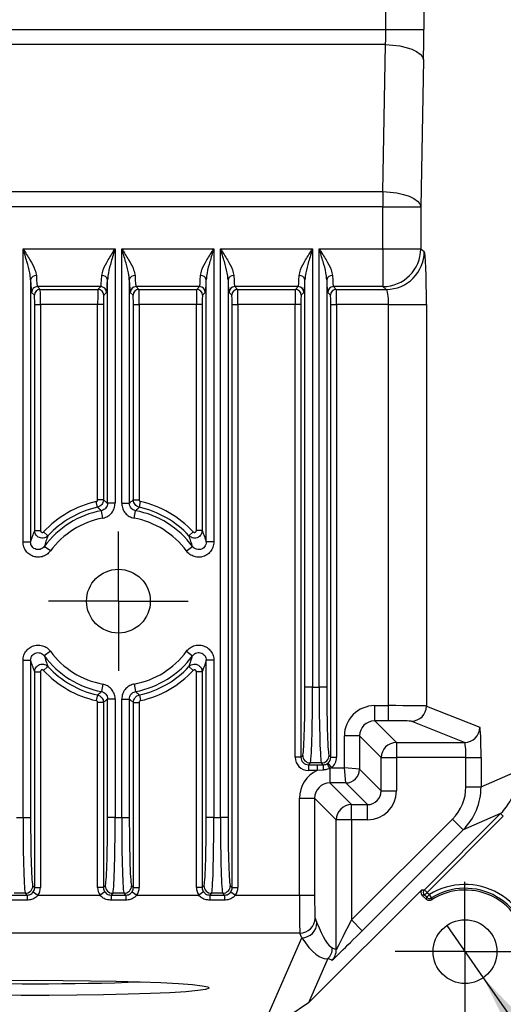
# Model space of a CAD drawing. Header units: millimetres. Extents: x 0 to 1260, y 0 to 891.
# Tile 34 of 56: x 756 to 788, y 264 to 329. Entities that reach past the tile are written whole.
import ezdxf

# ---------------------------------------------------------------- set-up
doc = ezdxf.new("R2010")
doc.units = ezdxf.units.MM
doc.header["$LTSCALE"] = 3
doc.layers.add('FORMAT', color=7, linetype='Continuous')
doc.styles.add('SLDTEXTSTYLE0', font='TXT', dxfattribs={"width": 0.605})
doc.dimstyles.new('SLDDIMSTYLE10', dxfattribs={"dimtxt": 7.704956, "dimasz": 9.906, "dimexe": 0, "dimexo": 0.0625, "dimgap": 1.926239, "dimtad": 0, "dimtih": 1, "dimtoh": 1, "dimdec": 1, "dimrnd": 1e-09, "dimzin": 12, "dimdsep": 46, "dimtxsty": 'SLDTEXTSTYLE0', "dimblk1": 'NONE', "dimsah": 1, "dimcen": 0, "dimadec": 0, "dimazin": 3, "dimtfac": 1, "dimtdec": 1, "dimtmove": 0, "dimatfit": 3, "dimldrblk": 'NONE', "dimfxl": 1, "dimfrac": 2, "dimtolj": 1, "dimtzin": 12, "dimarcsym": 0})
doc.dimstyles.new('SLDDIMSTYLE3', dxfattribs={"dimtxt": 7.704956, "dimasz": 9.906, "dimexe": 0, "dimexo": 0.0625, "dimgap": 1.926239, "dimtad": 1, "dimdec": 1, "dimrnd": 1e-09, "dimzin": 12, "dimdsep": 46, "dimtxsty": 'SLDTEXTSTYLE0', "dimsah": 1, "dimcen": 0.09, "dimadec": 0, "dimazin": 3, "dimtfac": 1, "dimtdec": 1, "dimtofl": 0, "dimtmove": 0, "dimatfit": 3, "dimfxl": 1, "dimfrac": 2, "dimtolj": 1, "dimtzin": 12, "dimarcsym": 0})
doc.dimstyles.new('SLDDIMSTYLE6', dxfattribs={"dimtxt": 7.704956, "dimasz": 9.906, "dimexe": 0, "dimexo": 0.0625, "dimgap": 1.926239, "dimtad": 1, "dimdec": 1, "dimrnd": 1e-09, "dimzin": 12, "dimdsep": 46, "dimtxsty": 'SLDTEXTSTYLE0', "dimsah": 1, "dimcen": 0.09, "dimadec": 0, "dimazin": 3, "dimtfac": 1, "dimtdec": 1, "dimtofl": 0, "dimtmove": 0, "dimatfit": 3, "dimfxl": 1, "dimfrac": 2, "dimtolj": 1, "dimtzin": 12, "dimarcsym": 0})

# ---------------------------------------------------------------- blocks, each defined once
blk = doc.blocks.new('_D_17')
at = {"layer": 'FORMAT'}
for p, q in [((656.47, 282.225), (656.47, 213.478)), ((789.559, 279.85), (789.559, 213.478)), ((712.726, 230.075), (710.08, 230.075)), ((710.08, 230.075), (710.08, 218.242)), ((733.304, 230.075), (735.95, 230.075)), ((735.95, 230.075), (735.95, 218.242)), ((710.08, 218.242), (712.726, 218.242)), ((735.95, 218.242), (733.304, 218.242)), ((656.47, 216.478), (789.559, 216.478))]:
    blk.add_line(p, q, dxfattribs=at)
for points in [[(656.47, 216.478), (666.376, 214.954), (666.376, 218.002)], [(789.559, 216.478), (779.653, 218.002), (779.653, 214.954)]]:
    blk.add_solid(points, dxfattribs=at)
at = {"layer": 'FORMAT', "char_height": 7.9375, "attachment_point": 1, "style": 'SLDTEXTSTYLE0'}
for s, insert in [('133,1', (709.786, 242.071)), ('5,24', (712.726, 228.474))]:
    blk.add_mtext(s, dxfattribs=dict(at, insert=insert))
blk = doc.blocks.new('_D_18')
at = {"layer": 'FORMAT'}
for p, q in [((772.666, 398.681), (830.733, 398.681)), ((827.733, 398.681), (827.733, 263.369)), ((814.137, 344.254), (814.137, 346.9)), ((814.137, 346.9), (825.97, 346.9)), ((825.97, 346.9), (825.97, 344.254)), ((814.137, 317.796), (814.137, 315.15)), ((825.97, 315.15), (825.97, 317.796)), ((814.137, 315.15), (825.97, 315.15)), ((772.666, 263.369), (830.733, 263.369))]:
    blk.add_line(p, q, dxfattribs=at)
for points in [[(827.733, 398.681), (826.209, 388.775), (829.257, 388.775)], [(827.733, 263.369), (829.257, 273.275), (826.209, 273.275)]]:
    blk.add_solid(points, dxfattribs=at)
at = {"layer": 'FORMAT', "char_height": 7.9375, "attachment_point": 1, "rotation": 90, "style": 'SLDTEXTSTYLE0'}
for s, insert in [('135,3', (802.141, 317.796)), ('5,327', (815.738, 317.796))]:
    blk.add_mtext(s, dxfattribs=dict(at, insert=insert))
blk = doc.blocks.new('SW_SYMBOL_HOLE_DEPTH')
at = {"layer": 'FORMAT', "color": 0}
for p, q in [((0, 2625), (2400, 2625)), ((1200, 2625), (1200, 225)), ((300, 1665), (1200, 225)), ((2100, 1665), (1200, 225))]:
    blk.add_line(p, q, dxfattribs=at)
blk = doc.blocks.new('_D_19')
at = {"layer": 'FORMAT'}
for p, q in [((784.587, 269.64), (786.996, 266.199)), ((786.996, 266.199), (802.573, 243.944)), ((802.573, 243.944), (907.944, 243.944))]:
    blk.add_line(p, q, dxfattribs=at)
blk.add_solid([(786.996, 266.199), (791.428, 257.21), (793.925, 258.958)], dxfattribs=at)
at = {"layer": 'FORMAT', "xscale": 0.0034106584, "yscale": 0.0034106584, "zscale": 0.0034106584}
blk.add_blockref('SW_SYMBOL_HOLE_DEPTH', (856.137, 245.092), dxfattribs=at)
at = {"layer": 'FORMAT', "char_height": 7.9375, "attachment_point": 1, "style": 'SLDTEXTSTYLE0'}
for s, insert in [('6 [0.235]', (866.786, 254.176)), ('4xM5x0.8', (807.336, 254.176))]:
    blk.add_mtext(s, dxfattribs=dict(at, insert=insert))
blk = doc.blocks.new('_None')
blk = doc.blocks.new('SW_CENTERMARKSYMBOL_2')
at = {"layer": 'FORMAT', "color": 0}
for p, q in [((0, 2.5), (0, 4.6)), ((0, 0), (0, 2.5)), ((-2.5, 0), (-4.6, 0)), ((0, 0), (-2.5, 0)), ((0, 0), (0, -2.5)), ((0, 0), (2.5, 0)), ((2.5, 0), (4.6, 0)), ((0, -2.5), (0, -4.6))]:
    blk.add_line(p, q, dxfattribs=at)
blk = doc.blocks.new('SW_CENTERMARKSYMBOL_6')
at = {"layer": 'FORMAT', "color": 0}
for p, q in [((0, 2.5), (0, 4.6)), ((0, 0), (0, 2.5)), ((-2.5, 0), (-4.6, 0)), ((0, 0), (-2.5, 0)), ((0, 0), (0, -2.5)), ((0, 0), (2.5, 0)), ((2.5, 0), (4.6, 0)), ((0, -2.5), (0, -4.6))]:
    blk.add_line(p, q, dxfattribs=at)

msp = doc.modelspace()

# ---------------------------------------------------------------- linework, layer by layer
at = {"color": 7, "linetype": 'Continuous', "lineweight": 25}
for p, q in [((780.581897, 328.687047), (780.581897, 333.652349)), ((783.079518, 333.652349), (783.079518, 328.687047)), ((743.821321, 328.687047), (780.581897, 328.687047)), ((780.581897, 328.687047), (783.079518, 328.687047)), ((780.563967, 327.694839), (743.821321, 327.694839)), ((780.381057, 318.00616), (780.563967, 327.694839)), ((783.061588, 326.702632), (782.878677, 317.013953)), ((743.821321, 318.00616), (780.381057, 318.00616)), ((780.381057, 318.00616), (780.381057, 317.013953)), ((780.381057, 317.013953), (743.821321, 317.013953)), ((780.381057, 314.245842), (780.381057, 317.013953)), ((780.381057, 317.013953), (782.878677, 317.013953)), ((782.878677, 317.013953), (782.878677, 314.245842)), ((756.688158, 314.245842), (762.754484, 314.245842)), ((756.688158, 294.918044), (756.688158, 314.245842)), ((762.754484, 314.245842), (762.754484, 297.472305)), ((763.188158, 314.245842), (769.254484, 314.245842)), ((763.188158, 297.472305), (763.188158, 314.245842)), ((769.254484, 314.245842), (769.254484, 294.918044)), ((769.688158, 314.245842), (775.754484, 314.245842)), ((769.688158, 276.76324), (769.688158, 314.245842)), ((775.754484, 314.245842), (775.754484, 285.35256)), ((776.188158, 314.245842), (780.381057, 314.245842)), ((776.188158, 285.35256), (776.188158, 314.245842)), ((780.381057, 314.245842), (780.381057, 311.747365)), ((780.381057, 314.245842), (782.878677, 314.245842)), ((782.878677, 314.245842), (783.106681, 314.063481)), ((757.187853, 312.20226), (757.187853, 294.918044)), ((762.254788, 297.472305), (762.254788, 312.20226)), ((763.687853, 312.20226), (763.687853, 297.472305)), ((768.754788, 294.918044), (768.754788, 312.20226)), ((770.187853, 312.20226), (770.187853, 276.76324)), ((775.254788, 285.35256), (775.254788, 312.20226)), ((776.687853, 312.20226), (776.687853, 285.35256)), ((761.806616, 311.747365), (757.636025, 311.747365)), ((757.636025, 311.747365), (757.818386, 311.565004)), ((757.818386, 311.565004), (761.624255, 311.565004)), ((761.624255, 311.565004), (761.806616, 311.747365)), ((768.306616, 311.747365), (764.136025, 311.747365)), ((764.136025, 311.747365), (764.318386, 311.565004)), ((764.318386, 311.565004), (768.124255, 311.565004)), ((768.124255, 311.565004), (768.306616, 311.747365)), ((774.806616, 311.747365), (770.636025, 311.747365)), ((770.636025, 311.747365), (770.818386, 311.565004)), ((770.818386, 311.565004), (774.624255, 311.565004)), ((774.624255, 311.565004), (774.806616, 311.747365)), ((780.381057, 311.747365), (777.136025, 311.747365)), ((777.136025, 311.747365), (777.318386, 311.565004)), ((777.318386, 311.565004), (780.609061, 311.565004)), ((780.609061, 311.565004), (780.381057, 311.747365)), ((757.437619, 311.184236), (757.255257, 311.366597)), ((762.187384, 311.366597), (762.005023, 311.184236)), ((763.937619, 311.184236), (763.755257, 311.366597)), ((768.687384, 311.366597), (768.505023, 311.184236)), ((770.437619, 311.184236), (770.255257, 311.366597)), ((775.187384, 311.366597), (775.005023, 311.184236)), ((776.937619, 311.184236), (776.755257, 311.366597)), ((757.45848, 295.668457), (757.45848, 310.565613)), ((757.45848, 310.565613), (757.839248, 310.565613)), ((761.603393, 310.565613), (757.839248, 310.565613)), ((757.839248, 310.565613), (757.839248, 295.668457)), ((761.984161, 310.565613), (761.603393, 310.565613)), ((761.603393, 297.692917), (761.603393, 310.565613)), ((761.984161, 310.565613), (761.984161, 297.692917)), ((763.95848, 297.692917), (763.95848, 310.565613)), ((763.95848, 310.565613), (764.339248, 310.565613)), ((768.103393, 310.565613), (764.339248, 310.565613)), ((764.339248, 310.565613), (764.339248, 297.692917)), ((768.484161, 310.565613), (768.103393, 310.565613)), ((768.103393, 295.668457), (768.103393, 310.565613)), ((768.484161, 310.565613), (768.484161, 295.668457)), ((770.45848, 272.147014), (770.45848, 310.565613)), ((770.45848, 310.565613), (770.839248, 310.565613)), ((774.603393, 310.565613), (770.839248, 310.565613)), ((770.839248, 310.565613), (770.839248, 272.147014)), ((774.984161, 310.565613), (774.603393, 310.565613)), ((774.603393, 280.736334), (774.603393, 310.565613)), ((774.984161, 310.565613), (774.984161, 280.736334)), ((776.95848, 280.736334), (776.95848, 310.565613)), ((776.95848, 310.565613), (777.339248, 310.565613)), ((780.756541, 310.565613), (777.339248, 310.565613)), ((777.339248, 310.565613), (777.339248, 280.736334)), ((780.756541, 310.565613), (783.254161, 310.565613)), ((780.756541, 284.132036), (780.756541, 310.565613)), ((783.254161, 310.565613), (783.254161, 284.106995)), ((761.593138, 297.205181), (761.51033, 297.576836)), ((761.984161, 297.692917), (761.603393, 297.692917)), ((762.754484, 297.472305), (762.254788, 297.472305)), ((763.188158, 297.472305), (763.687853, 297.472305)), ((763.95848, 297.692917), (764.339248, 297.692917)), ((764.349504, 297.205181), (764.432312, 297.576836)), ((761.940205, 296.490207), (761.847649, 296.981256)), ((764.002437, 296.490207), (764.094992, 296.981256)), ((757.45848, 295.668457), (757.839248, 295.668457)), ((758.324579, 295.328686), (758.04538, 295.587592)), ((767.618062, 295.328686), (767.897262, 295.587592)), ((768.484161, 295.668457), (768.103393, 295.668457)), ((756.688158, 294.918044), (757.187853, 294.918044)), ((758.491747, 294.324709), (758.089648, 294.621376)), ((767.450894, 294.324709), (767.852993, 294.621376)), ((769.254484, 294.918044), (768.754788, 294.918044)), ((758.491747, 287.714687), (758.089648, 287.41802)), ((767.450894, 287.714687), (767.852993, 287.41802)), ((756.688158, 276.76324), (756.688158, 287.121352)), ((756.688158, 287.121352), (757.187853, 287.121352)), ((757.187853, 287.121352), (757.187853, 276.76324)), ((769.254484, 287.121352), (768.754788, 287.121352)), ((768.754788, 276.76324), (768.754788, 287.121352)), ((769.254484, 287.121352), (769.254484, 276.76324)), ((757.45848, 272.147014), (757.45848, 286.370939)), ((757.45848, 286.370939), (757.839248, 286.370939)), ((757.839248, 286.370939), (757.839248, 272.147014)), ((758.324579, 286.71071), (758.04538, 286.451804)), ((767.618062, 286.71071), (767.897262, 286.451804)), ((768.484161, 286.370939), (768.103393, 286.370939)), ((768.103393, 272.147014), (768.103393, 286.370939)), ((768.484161, 286.370939), (768.484161, 272.147014)), ((761.940205, 285.549188), (761.847649, 285.05814)), ((764.002437, 285.549188), (764.094992, 285.05814)), ((775.754484, 285.35256), (775.254788, 285.35256)), ((775.754484, 285.35256), (776.188158, 285.35256)), ((776.687853, 285.35256), (776.188158, 285.35256)), ((761.593138, 284.834215), (761.51033, 284.46256)), ((761.984161, 284.346479), (761.603393, 284.346479)), ((761.603393, 272.147014), (761.603393, 284.346479)), ((761.984161, 284.346479), (761.984161, 272.147014)), ((762.754484, 284.567091), (762.254788, 284.567091)), ((762.254788, 276.76324), (762.254788, 284.567091)), ((762.754484, 284.567091), (762.754484, 276.76324)), ((763.188158, 276.76324), (763.188158, 284.567091)), ((763.188158, 284.567091), (763.687853, 284.567091)), ((763.687853, 284.567091), (763.687853, 276.76324)), ((763.95848, 272.147014), (763.95848, 284.346479)), ((763.95848, 284.346479), (764.339248, 284.346479)), ((764.339248, 284.346479), (764.339248, 272.147014)), ((764.349504, 284.834215), (764.432312, 284.46256)), ((779.846944, 284.132036), (780.756541, 284.132036)), ((779.846944, 283.132188), (779.846944, 284.132036)), ((780.756541, 283.132188), (780.756541, 284.132036)), ((783.254161, 284.106995), (786.763904, 282.703846)), ((780.756541, 283.132188), (779.846944, 283.132188)), ((779.846944, 283.132188), (781.275133, 281.703999)), ((785.764856, 281.703999), (782.255113, 283.107147)), ((777.847248, 280.03505), (777.847248, 282.13234)), ((778.847096, 282.13234), (777.847248, 282.13234)), ((778.847096, 282.13234), (778.847096, 279.935065)), ((780.275285, 280.704151), (778.847096, 282.13234)), ((781.275133, 281.703999), (785.764856, 281.703999)), ((781.275133, 281.703999), (781.275133, 280.704151)), ((774.984161, 280.736334), (774.603393, 280.736334)), ((774.984161, 280.736334), (775.103129, 280.855302)), ((775.602824, 280.355606), (775.483857, 280.236638)), ((776.339817, 280.355606), (775.602824, 280.355606)), ((776.458995, 280.236428), (776.339817, 280.355606)), ((776.70421, 280.300667), (776.76119, 280.338143)), ((776.76119, 280.338143), (776.991296, 280.03505)), ((776.839512, 280.855302), (776.95848, 280.736334)), ((776.95848, 280.736334), (777.339248, 280.736334)), ((780.275285, 278.506876), (780.275285, 280.704151)), ((780.275285, 280.704151), (781.275133, 280.704151)), ((785.850654, 280.704151), (781.275133, 280.704151)), ((781.275133, 280.704151), (781.275133, 278.506876)), ((785.850654, 280.704151), (786.849702, 280.704151)), ((785.850654, 278.780557), (785.850654, 280.704151)), ((786.849702, 280.704151), (786.849702, 278.780557)), ((775.483857, 280.236638), (776.063462, 280.236638)), ((775.483857, 280.236638), (775.483857, 279.855871)), ((776.063462, 279.855871), (775.483857, 279.855871)), ((776.063462, 280.236638), (776.458995, 280.236428)), ((776.063462, 280.236638), (776.063462, 279.855871)), ((776.450789, 279.890253), (776.063462, 279.855871)), ((776.991296, 280.03505), (776.890886, 279.987242)), ((776.890886, 279.987242), (776.890886, 279.035202)), ((776.991296, 280.03505), (777.847248, 280.03505)), ((777.947233, 279.035202), (777.847248, 280.03505)), ((778.847096, 279.935065), (777.847248, 280.03505)), ((778.847096, 279.935065), (780.275285, 278.506876)), ((786.849702, 278.780557), (789.309714, 279.849718)), ((777.947233, 279.035202), (776.890886, 279.035202)), ((776.890886, 279.035202), (778.319075, 277.607013)), ((779.375422, 277.607013), (777.947233, 279.035202)), ((780.275285, 278.506876), (781.275133, 278.506876)), ((785.850654, 278.780557), (786.849702, 278.780557)), ((774.89119, 278.035354), (775.891038, 278.035354)), ((774.89119, 271.634478), (774.89119, 278.035354)), ((775.891038, 278.035354), (775.891038, 271.634478)), ((777.319227, 276.607165), (775.891038, 278.035354)), ((778.319075, 277.607013), (779.375422, 277.607013)), ((778.319075, 276.607165), (778.319075, 277.607013)), ((779.375422, 276.607165), (779.375422, 277.607013)), ((756.254484, 276.76324), (756.688158, 276.76324)), ((756.688158, 276.76324), (757.187853, 276.76324)), ((762.754484, 276.76324), (762.254788, 276.76324)), ((762.754484, 276.76324), (763.188158, 276.76324)), ((763.188158, 276.76324), (763.687853, 276.76324)), ((769.254484, 276.76324), (768.754788, 276.76324)), ((769.254484, 276.76324), (769.688158, 276.76324)), ((770.187853, 276.76324), (769.688158, 276.76324)), ((777.319227, 268.054879), (777.319227, 276.607165)), ((778.319075, 276.607165), (777.319227, 276.607165)), ((778.319075, 270.006066), (784.971079, 276.65807)), ((778.319075, 276.607165), (778.319075, 270.006066)), ((779.375422, 276.607165), (778.319075, 276.607165)), ((783.121003, 272.003953), (788.136662, 277.019611)), ((788.313411, 276.842862), (783.297753, 271.827203)), ((785.678078, 275.951071), (784.971079, 276.65807)), ((788.136662, 277.019611), (785.678078, 275.951071)), ((788.136662, 277.019611), (788.313411, 276.842862)), ((785.678078, 275.951071), (779.026074, 269.299067)), ((757.339512, 272.265982), (757.45848, 272.147014)), ((757.45848, 272.147014), (757.839248, 272.147014)), ((761.984161, 272.147014), (761.603393, 272.147014)), ((761.984161, 272.147014), (762.103129, 272.265982)), ((763.839512, 272.265982), (763.95848, 272.147014)), ((763.95848, 272.147014), (764.339248, 272.147014)), ((768.484161, 272.147014), (768.103393, 272.147014)), ((768.484161, 272.147014), (768.603129, 272.265982)), ((770.339512, 272.265982), (770.45848, 272.147014)), ((770.45848, 272.147014), (770.839248, 272.147014)), ((782.958591, 272.003953), (775.496255, 264.541618)), ((782.958591, 272.003953), (783.121003, 272.003953)), ((783.121003, 272.003953), (783.297753, 271.827203)), ((755.983029, 271.646491), (756.959612, 271.646491)), ((756.959612, 271.314489), (755.983029, 271.314489)), ((756.839817, 271.766286), (756.102824, 271.766286)), ((756.959612, 271.646491), (756.839817, 271.766286)), ((756.959612, 271.646491), (756.959612, 271.314489)), ((757.36533, 271.855948), (757.674795, 271.634478)), ((757.674795, 271.634478), (761.767847, 271.634478)), ((762.077311, 271.855948), (761.767847, 271.634478)), ((762.602824, 271.766286), (762.483029, 271.646491)), ((762.483029, 271.646491), (763.459612, 271.646491)), ((762.483029, 271.646491), (762.483029, 271.314489)), ((763.459612, 271.314489), (762.483029, 271.314489)), ((763.339817, 271.766286), (762.602824, 271.766286)), ((763.459612, 271.646491), (763.339817, 271.766286)), ((763.459612, 271.646491), (763.459612, 271.314489)), ((763.86533, 271.855948), (764.174795, 271.634478)), ((764.174795, 271.634478), (768.267847, 271.634478)), ((768.577311, 271.855948), (768.267847, 271.634478)), ((769.102824, 271.766286), (768.983029, 271.646491)), ((768.983029, 271.646491), (769.959612, 271.646491)), ((768.983029, 271.646491), (768.983029, 271.314489)), ((769.959612, 271.314489), (768.983029, 271.314489)), ((769.839817, 271.766286), (769.102824, 271.766286)), ((769.959612, 271.646491), (769.839817, 271.766286)), ((769.959612, 271.646491), (769.959612, 271.314489)), ((770.36533, 271.855948), (770.674795, 271.634478)), ((770.674795, 271.634478), (774.89119, 271.634478)), ((774.89119, 271.634478), (775.891038, 271.634478)), ((782.958591, 271.650454), (783.256084, 271.35296)), ((783.121003, 271.650454), (782.958591, 271.650454)), ((783.121003, 271.650454), (783.297753, 271.827203)), ((783.272059, 271.499398), (783.121003, 271.650454)), ((783.256084, 271.35296), (783.272059, 271.499398)), ((783.272059, 271.499398), (783.448809, 271.676148)), ((783.297753, 271.827203), (783.448809, 271.676148)), ((783.581074, 271.464047), (783.448809, 271.676148)), ((783.581074, 271.464047), (783.569548, 271.320449)), ((775.916079, 270.135905), (776.039172, 269.828008)), ((779.026074, 269.299067), (778.319075, 270.006066)), ((774.916231, 269.136857), (743.425406, 269.136857)), ((772.666273, 263.368852), (775.039324, 268.82896)), ((775.039324, 268.82896), (774.916231, 269.136857)), ((777.056117, 268.163863), (777.319227, 268.054879)), ((776.763269, 267.456864), (775.496255, 264.541618)), ((777.026379, 267.34788), (776.763269, 267.456864)), ((775.496255, 264.541618), (774.197584, 263.673645))]:
    msp.add_line(p, q, dxfattribs=at)
at = {"color": 7, "linetype": 'Continuous', "lineweight": 25, "flags": 128}
for points in [[(780.563967, 327.694839), (781.039341, 327.66917), (781.497364, 327.608222), (781.921317, 327.514219), (782.295725, 327.390592), (782.606923, 327.241854), (782.843551, 327.073434), (782.996973, 326.891479), (783.061588, 326.702632)], [(780.381057, 318.00616), (780.856431, 317.980491), (781.314453, 317.919543), (781.738406, 317.82554), (782.112814, 317.701913), (782.424012, 317.553175), (782.66064, 317.384755), (782.814062, 317.202801), (782.878677, 317.013953)], [(757.496321, 266.02879), (759.33303, 266.022322), (761.122169, 266.003087), (762.817401, 265.971582), (764.37482, 265.928623), (765.754089, 265.875323), (766.919486, 265.813063), (767.840828, 265.743455), (768.494253, 265.668301), (768.862837, 265.589549), (768.937035, 265.509237), (768.714924, 265.429446), (768.202257, 265.352243), (767.412311, 265.279627), (766.365547, 265.213478), (765.089075, 265.15551), (763.615954, 265.107224), (761.984338, 265.069871), (760.236485, 265.044419), (758.417663, 265.031525), (756.574978, 265.031525), (754.756156, 265.044419)], [(755.659611, 266.022322), (757.496321, 266.02879)]]:
    msp.add_lwpolyline(points, dxfattribs=at)
at = {"color": 7, "linetype": 'Continuous', "lineweight": 25}
for centre in [(762.971321, 291.019698), (785.791321, 267.919698)]:
    msp.add_circle(centre, 2.1, dxfattribs=at)
for centre, radius, start, end in [((780.376169, 314.249872), 2.502512, 270.11191443, 359.90773075), ((780.604172, 314.067511), 2.502512, 270.11191443, 359.90773075), ((757.529789, 312.123862), 0.350808, 83.64478803, 167.08668524), ((761.912852, 312.123862), 0.350808, 12.91331476, 96.35521197), ((764.029789, 312.123862), 0.350808, 83.64478803, 167.08668524), ((768.412852, 312.123862), 0.350808, 12.91331476, 96.35521197), ((770.529789, 312.123862), 0.350808, 83.64478803, 167.08668524), ((774.912852, 312.123862), 0.350808, 12.91331476, 96.35521197), ((777.029789, 312.123862), 0.350808, 83.64478803, 167.08668524), ((757.636569, 311.366054), 0.381312, 90.08169188, 179.91830812), ((757.81893, 311.183692), 0.381312, 90.08169188, 179.91830812), ((761.623711, 311.183692), 0.381312, 0.08169188, 89.91830812), ((761.806073, 311.366054), 0.381312, 0.08169188, 89.91830812), ((764.136569, 311.366054), 0.381312, 90.08169188, 179.91830812), ((764.31893, 311.183692), 0.381312, 90.08169188, 179.91830812), ((768.123711, 311.183692), 0.381312, 0.08169188, 89.91830812), ((768.306073, 311.366054), 0.381312, 0.08169188, 89.91830812), ((770.636569, 311.366054), 0.381312, 90.08169188, 179.91830812), ((770.81893, 311.183692), 0.381312, 90.08169188, 179.91830812), ((774.623711, 311.183692), 0.381312, 0.08169188, 89.91830812), ((774.806073, 311.366054), 0.381312, 0.08169188, 89.91830812), ((777.136569, 311.366054), 0.381312, 90.08169188, 179.91830812), ((777.31893, 311.183692), 0.381312, 90.08169188, 179.91830812), ((762.971321, 291.019698), 6.717927, 102.56085579, 137.15981067), ((762.971321, 291.019698), 6.33716, 102.56085579, 137.15981067), ((762.971321, 291.019698), 6.33716, 42.84018933, 77.43914421), ((762.971321, 291.019698), 6.717927, 42.84018933, 77.43914421), ((762.971321, 291.019698), 6.066532, 100.67423534, 143.58024394), ((762.971321, 291.019698), 6.066532, 36.41975606, 79.32576466), ((762.971321, 291.019698), 5.566837, 100.67423534, 143.58024394), ((762.971321, 291.019698), 5.566837, 36.41975606, 79.32576466), ((762.971321, 291.019698), 5.566837, 216.41975606, 259.32576466), ((762.971321, 291.019698), 5.566837, 280.67423534, 323.58024394), ((762.971321, 291.019698), 6.066532, 216.41975606, 259.32576466), ((762.971321, 291.019698), 6.066532, 280.67423534, 323.58024394), ((762.971321, 291.019698), 6.717927, 222.84018933, 257.43914421), ((762.971321, 291.019698), 6.33716, 222.84018933, 257.43914421), ((762.971321, 291.019698), 6.33716, 282.56085579, 317.15981067), ((762.971321, 291.019698), 6.717927, 282.56085579, 317.15981067), ((782.253821, 284.107487), 1.00034, 270.07399419, 359.97183757), ((785.763564, 282.704338), 1.00034, 270.07399419, 359.97183757), ((781.27549, 280.703794), 1.000205, 90.02043702, 179.97956298), ((775.603538, 280.856015), 0.500409, 180.08169188, 269.91830812), ((776.339103, 280.856015), 0.500409, 270.08169188, 359.91830812), ((780.659382, 279.963676), 4.209233, 176.28471689, 180.99947842), ((773.124741, 277.956431), 4.27879, 28.33478122, 33.22125527), ((777.946912, 279.935386), 0.900184, 270.02043702, 359.97956298), ((778.319432, 276.606808), 1.000205, 90.02043702, 179.97956298), ((756.839103, 272.266695), 0.500409, 270.08169188, 359.91830812), ((762.603538, 272.266695), 0.500409, 180.08169188, 269.91830812), ((763.339103, 272.266695), 0.500409, 270.08169188, 359.91830812), ((769.103538, 272.266695), 0.500409, 180.08169188, 269.91830812), ((769.839103, 272.266695), 0.500409, 270.08169188, 359.91830812), ((783.297879, 271.827203), 0.250051, 135.02043702, 224.97956298), ((785.791321, 267.919698), 4.426994, 358.20986622, 121.94755278), ((785.791321, 267.919698), 4.062189, 356.63462698, 123.15731977), ((785.791321, 267.919698), 4.177032, 358.20986622, 121.94755278), ((783.448821, 271.676256), 0.250047, 225.01546055, 301.93209223), ((774.915739, 270.137197), 1.00034, 270.02816243, 359.92600581), ((775.038833, 269.8293), 1.00034, 270.02816243, 359.92600581), ((776.055955, 268.163994), 1.000163, 315.00747617, 359.99252383), ((776.319065, 268.05501), 1.000163, 315.00747617, 359.99252383), ((757.496321, 471.594092), 205.787595, 268.05479338, 271.94520662)]:
    msp.add_arc(centre, radius, start, end, dxfattribs=at)
for centre, major_axis, ratio, start_param, end_param in [((780.363592, 328.687047), (0, 2.5), 0.087321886, 4.304270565, 4.71238898), ((782.861213, 328.687047), (0, 5), 0.043660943, 4.304270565, 4.71238898), ((783.101348, 310.565613), (0, 3.5), 0.043660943, 4.71238898, 6.248278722), ((757.258768, 314.245842), (0, 2.881), 0.034920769, 2.359344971, 3.106686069), ((757.639536, 314.245842), (0, 2.5), 0.040242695, 2.359344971, 3.106686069), ((761.803105, 314.245842), (0, 2.5), 0.040242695, 3.176499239, 3.923840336), ((762.183873, 314.245842), (0, 2.881), 0.034920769, 3.176499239, 3.923840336), ((763.758768, 314.245842), (0, 2.881), 0.034920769, 2.359344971, 3.106686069), ((764.139536, 314.245842), (0, 2.5), 0.040242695, 2.359344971, 3.106686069), ((768.303105, 314.245842), (0, 2.5), 0.040242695, 3.176499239, 3.923840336), ((768.683873, 314.245842), (0, 2.881), 0.034920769, 3.176499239, 3.923840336), ((770.258768, 314.245842), (0, 2.881), 0.034920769, 2.359344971, 3.106686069), ((770.639536, 314.245842), (0, 2.5), 0.040242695, 2.359344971, 3.106686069), ((774.803105, 314.245842), (0, 2.5), 0.040242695, 3.176499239, 3.923840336), ((775.183873, 314.245842), (0, 2.881), 0.034920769, 3.176499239, 3.923840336), ((776.758768, 314.245842), (0, 2.881), 0.034920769, 2.359344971, 3.106686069), ((777.139536, 314.245842), (0, 2.5), 0.040242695, 2.359344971, 3.106686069), ((757.817632, 310.565613), (0, 1), 0.021615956, 4.71238898, 6.248278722), ((761.625009, 310.565613), (0, 1), 0.021615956, 0.034906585, 1.570796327), ((764.317632, 310.565613), (0, 1), 0.021615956, 4.71238898, 6.248278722), ((768.125009, 310.565613), (0, 1), 0.021615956, 0.034906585, 1.570796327), ((770.817632, 310.565613), (0, 1), 0.021615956, 4.71238898, 6.248278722), ((774.625009, 310.565613), (0, 1), 0.021615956, 0.034906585, 1.570796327), ((777.317632, 310.565613), (0, 1), 0.021615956, 4.71238898, 6.248278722), ((780.603727, 310.565613), (0, 1), 0.1528133, 4.71238898, 6.248278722), ((757.436864, 310.565613), (0, 0.619), 0.034920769, 4.71238898, 6.248278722), ((762.005777, 310.565613), (0, 0.619), 0.034920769, 0.034906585, 1.570796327), ((763.936864, 310.565613), (0, 0.619), 0.034920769, 4.71238898, 6.248278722), ((768.505777, 310.565613), (0, 0.619), 0.034920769, 0.034906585, 1.570796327), ((770.436864, 310.565613), (0, 0.619), 0.034920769, 4.71238898, 6.248278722), ((775.005777, 310.565613), (0, 0.619), 0.034920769, 0.034906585, 1.570796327), ((776.936864, 310.565613), (0, 0.619), 0.034920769, 4.71238898, 6.248278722), ((775.097645, 285.35256), (0, 4.5), 0.034920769, 3.176499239, 4.71238898), ((775.59734, 285.35256), (0, 5), 0.031428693, 3.176499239, 4.71238898), ((776.345301, 285.35256), (0, 5), 0.031428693, 1.570796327, 3.106686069), ((776.844996, 285.35256), (0, 4.5), 0.034920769, 1.570796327, 3.106686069), ((779.847553, 282.131731), (-1.414644, 1.414644), 0.99969546, 5.497939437, 7.068431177), ((780.756541, 284.105853), (2.5, 0), 0.010473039, 0.043633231, 1.570796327), ((779.847553, 282.131731), (0.707753, -0.707753), 0.999087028, 2.356346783, 3.926838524), ((780.756541, 283.106005), (1.5, 0), 0.017455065, 0.043633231, 1.570796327), ((786.76238, 280.704151), (0, 2), 0.043660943, 4.71238898, 6.265732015), ((785.763332, 280.704151), (0, 1), 0.087321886, 4.71238898, 6.265732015), ((775.48493, 280.737408), (0.62372, 0.62372), 0.998782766, 2.356803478, 3.926381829), ((775.48493, 280.737408), (0.354641, 0.354641), 0.996934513, 2.356803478, 3.926381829), ((776.457711, 280.737408), (0.354641, -0.354641), 0.996934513, 6.147307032, 7.067974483), ((776.457711, 280.737408), (-0.62372, 0.62372), 0.998782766, 3.005714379, 3.926381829), ((776.891495, 278.034745), (-1.414644, 1.414644), 0.99969546, 5.924427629, 7.068431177), ((785.305427, 279.8462), (3.673177, 1.596422), 0.998727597, 5.088186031, 5.873611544), ((776.891495, 278.034745), (-0.707753, 0.707753), 0.999087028, 5.497939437, 7.068431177), ((779.374843, 278.507454), (0.637021, -0.637021), 0.999019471, 5.497939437, 7.068431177), ((779.374843, 278.507454), (-1.343912, 1.343912), 0.99969546, 2.356346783, 3.926838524), ((782.847796, 278.778074), (2.754494, 1.197148), 0.998868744, 5.088186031, 5.873611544), ((782.847796, 278.778074), (3.670582, 1.595294), 0.999433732, 5.088186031, 5.873611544), ((756.845301, 276.76324), (0, 5), 0.031428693, 1.570796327, 3.106686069), ((757.344996, 276.76324), (0, 4.5), 0.034920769, 1.570796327, 3.106686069), ((762.097645, 276.76324), (0, 4.5), 0.034920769, 3.176499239, 4.71238898), ((762.59734, 276.76324), (0, 5), 0.031428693, 3.176499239, 4.71238898), ((763.345301, 276.76324), (0, 5), 0.031428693, 1.570796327, 3.106686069), ((763.844996, 276.76324), (0, 4.5), 0.034920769, 1.570796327, 3.106686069), ((768.597645, 276.76324), (0, 4.5), 0.034920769, 3.176499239, 4.71238898), ((769.09734, 276.76324), (0, 5), 0.031428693, 3.176499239, 4.71238898), ((769.845301, 276.76324), (0, 5), 0.031428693, 1.570796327, 3.106686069), ((770.344996, 276.76324), (0, 4.5), 0.034920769, 1.570796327, 3.106686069), ((756.957711, 272.148087), (0.354641, -0.354641), 0.996934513, 0.164046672, 0.784789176), ((756.957711, 272.148087), (-0.62372, 0.62372), 0.998782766, 3.305639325, 3.926381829), ((762.48493, 272.148087), (0.62372, 0.62372), 0.998782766, 2.356803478, 2.977545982), ((762.48493, 272.148087), (0.354641, 0.354641), 0.996934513, 2.356803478, 2.977545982), ((763.457711, 272.148087), (0.354641, -0.354641), 0.996934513, 0.164046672, 0.784789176), ((763.457711, 272.148087), (-0.62372, 0.62372), 0.998782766, 3.305639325, 3.926381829), ((768.98493, 272.148087), (0.62372, 0.62372), 0.998782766, 2.356803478, 2.977545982), ((768.98493, 272.148087), (0.354641, 0.354641), 0.996934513, 2.356803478, 2.977545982), ((769.957711, 272.148087), (0.354641, -0.354641), 0.996934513, 0.164046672, 0.784789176), ((769.957711, 272.148087), (-0.62372, 0.62372), 0.998782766, 3.305639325, 3.926381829), ((783.135448, 271.827203), (0.250076, 0), 0.99969546, 2.356346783, 3.926838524), ((774.917373, 271.634478), (0, 2.5), 0.010473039, 1.570796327, 3.097959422), ((775.917221, 271.634478), (0, 1.5), 0.017455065, 1.570796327, 3.097959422), ((778.319075, 270.055436), (0.999805, 2.000585), 0.009870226, 3.139298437, 4.692641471), ((776.040362, 272.82789), (-1.143959, 4.678183), 0.186127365, 2.220575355, 3.006000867), ((775.040514, 272.82789), (-1.806778, 5.350098), 0.305805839, 2.306170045, 3.091595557), ((779.026074, 269.348437), (1.999848, 2.000457), 0.012340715, 3.146702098, 4.700045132)]:
    msp.add_ellipse(centre, major_axis=major_axis, ratio=ratio, start_param=start_param, end_param=end_param, dxfattribs=at)
for points, knots in [([(756.688158, 314.245842), (756.68995, 314.24303), (756.846686, 313.997092), (757.139625, 313.530872), (757.482336, 312.925218), (757.544078, 312.601281), (757.568621, 312.472515)], [0, 0, 0, 0, 0.004600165, 0.402265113, 0.762398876, 1, 1, 1, 1]), ([(757.187853, 312.20226), (757.173566, 312.351864), (757.136799, 312.736871), (756.943045, 313.424383), (756.778218, 313.958899), (756.689234, 314.242414), (756.688158, 314.245842)], [0, 0, 0, 0, 0.229921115, 0.591702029, 0.995062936, 1, 1, 1, 1]), ([(761.87402, 312.472515), (761.898563, 312.601281), (761.960305, 312.925218), (762.303017, 313.530872), (762.595956, 313.997092), (762.752691, 314.24303), (762.754484, 314.245842)], [0, 0, 0, 0, 0.237601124, 0.597734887, 0.995399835, 1, 1, 1, 1]), ([(762.754484, 314.245842), (762.753408, 314.242414), (762.664423, 313.958899), (762.499596, 313.424383), (762.305842, 312.736871), (762.269075, 312.351864), (762.254788, 312.20226)], [0, 0, 0, 0, 0.004937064, 0.408297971, 0.770078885, 1, 1, 1, 1]), ([(763.188158, 314.245842), (763.18995, 314.24303), (763.346686, 313.997092), (763.639625, 313.530872), (763.982336, 312.925218), (764.044078, 312.601281), (764.068621, 312.472515)], [0, 0, 0, 0, 0.004600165, 0.402265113, 0.762398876, 1, 1, 1, 1]), ([(763.687853, 312.20226), (763.683567, 312.275589), (763.674936, 312.423271), (763.627599, 312.696908), (763.552943, 313.021441), (763.445846, 313.408844), (763.323526, 313.814452), (763.234454, 314.098327), (763.189234, 314.242414), (763.188158, 314.245842)], [0, 0, 0, 0, 0.114207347, 0.23000987, 0.409893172, 0.591836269, 0.792738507, 0.995068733, 1, 1, 1, 1]), ([(768.37402, 312.472515), (768.398563, 312.601281), (768.460305, 312.925218), (768.803017, 313.530872), (769.095956, 313.997092), (769.252691, 314.24303), (769.254484, 314.245842)], [0, 0, 0, 0, 0.2376011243, 0.5977348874, 0.9953998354, 1, 1, 1, 1]), ([(769.254484, 314.245842), (769.253408, 314.242414), (769.164423, 313.958899), (768.999596, 313.424383), (768.805842, 312.736871), (768.769075, 312.351864), (768.754788, 312.20226)], [0, 0, 0, 0, 0.004937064, 0.408297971, 0.770078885, 1, 1, 1, 1]), ([(770.187853, 312.20226), (770.173566, 312.351864), (770.136799, 312.736871), (769.943045, 313.424383), (769.778218, 313.958899), (769.689234, 314.242414), (769.688158, 314.245842)], [0, 0, 0, 0, 0.229921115, 0.591702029, 0.995062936, 1, 1, 1, 1]), ([(769.688158, 314.245842), (769.68995, 314.24303), (769.846686, 313.997092), (770.139625, 313.530872), (770.482336, 312.925218), (770.544078, 312.601281), (770.568621, 312.472515)], [0, 0, 0, 0, 0.004600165, 0.402265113, 0.762398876, 1, 1, 1, 1]), ([(774.87402, 312.472515), (774.898563, 312.601281), (774.960305, 312.925218), (775.303017, 313.530872), (775.595956, 313.997092), (775.752691, 314.24303), (775.754484, 314.245842)], [0, 0, 0, 0, 0.237601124, 0.597734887, 0.995399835, 1, 1, 1, 1]), ([(775.754484, 314.245842), (775.753408, 314.242414), (775.664423, 313.958899), (775.499596, 313.424383), (775.305842, 312.736871), (775.269075, 312.351864), (775.254788, 312.20226)], [0, 0, 0, 0, 0.004937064, 0.408297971, 0.770078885, 1, 1, 1, 1]), ([(776.188158, 314.245842), (776.18995, 314.24303), (776.346686, 313.997092), (776.639625, 313.530872), (776.982336, 312.925218), (777.044078, 312.601281), (777.068621, 312.472515)], [0, 0, 0, 0, 0.004600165, 0.402265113, 0.762398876, 1, 1, 1, 1]), ([(776.687853, 312.20226), (776.673566, 312.351864), (776.636799, 312.736871), (776.443045, 313.424383), (776.278218, 313.958899), (776.189234, 314.242414), (776.188158, 314.245842)], [0, 0, 0, 0, 0.229921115, 0.591702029, 0.995062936, 1, 1, 1, 1]), ([(761.51033, 297.576836), (761.523112, 297.581027), (761.548678, 297.589411), (761.578762, 297.617161), (761.59942, 297.652592), (761.602066, 297.679446), (761.603393, 297.692917)], [0, 0, 0, 0, 0.249646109, 0.4992974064, 0.748839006, 1, 1, 1, 1]), ([(761.984161, 297.692917), (761.978546, 297.636345), (761.967351, 297.523554), (761.880527, 297.374731), (761.754173, 297.258115), (761.646812, 297.222824), (761.593138, 297.205181)], [0, 0, 0, 0, 0.251136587, 0.500702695, 0.750378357, 1, 1, 1, 1]), ([(761.847649, 296.981256), (761.806079, 297.018341), (761.721406, 297.093879), (761.636407, 297.167635), (761.593138, 297.205181)], [0, 0, 0, 0, 0.4909473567, 1, 1, 1, 1]), ([(762.254788, 297.472305), (762.249333, 297.416014), (762.238425, 297.303468), (762.15215, 297.15467), (762.021524, 297.033647), (761.907482, 296.999285), (761.847649, 296.981256)], [0, 0, 0, 0, 0.2438621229, 0.4875677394, 0.7311501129, 1, 1, 1, 1]), ([(761.940205, 296.490207), (761.951683, 296.492506), (762.072784, 296.516751), (762.295562, 296.608931), (762.549028, 296.835877), (762.721363, 297.135126), (762.743443, 297.359913), (762.754484, 297.472305)], [0, 0, 0, 0, 0.025503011, 0.269061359, 0.512632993, 0.756319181, 1, 1, 1, 1]), ([(761.984161, 297.692917), (762.030083, 297.655951), (762.120293, 297.583335), (762.210501, 297.508866), (762.254788, 297.472305)], [0, 0, 0, 0, 0.509051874, 1, 1, 1, 1]), ([(763.188158, 297.472305), (763.18829, 297.460599), (763.189685, 297.337104), (763.239006, 297.101106), (763.415077, 296.80999), (763.677227, 296.585209), (763.894034, 296.521874), (764.002437, 296.490207)], [0, 0, 0, 0, 0.025503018, 0.269061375, 0.512632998, 0.756319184, 1, 1, 1, 1]), ([(763.687853, 297.472305), (763.73214, 297.508865), (763.822349, 297.583335), (763.912559, 297.655951), (763.95848, 297.692917)], [0, 0, 0, 0, 0.490947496, 1, 1, 1, 1]), ([(764.094992, 296.981256), (764.040686, 296.997044), (763.932108, 297.028609), (763.801865, 297.140953), (763.707131, 297.291734), (763.694487, 297.410168), (763.687853, 297.472305)], [0, 0, 0, 0, 0.243862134, 0.487567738, 0.73115011, 1, 1, 1, 1]), ([(764.349504, 297.205181), (764.295507, 297.222965), (764.18785, 297.258421), (764.061472, 297.375533), (763.975126, 297.524224), (763.964028, 297.63669), (763.95848, 297.692917)], [0, 0, 0, 0, 0.251136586, 0.500702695, 0.750378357, 1, 1, 1, 1]), ([(764.349504, 297.205181), (764.306234, 297.167635), (764.221235, 297.093879), (764.136562, 297.018341), (764.094992, 296.981256)], [0, 0, 0, 0, 0.509053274, 1, 1, 1, 1]), ([(764.339248, 297.692917), (764.340559, 297.679528), (764.343182, 297.652751), (764.363726, 297.617352), (764.393816, 297.589483), (764.419452, 297.581061), (764.432312, 297.576836)], [0, 0, 0, 0, 0.249646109, 0.499297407, 0.748839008, 1, 1, 1, 1]), ([(757.187853, 294.918044), (757.229504, 295.041375), (757.319656, 295.308323), (757.409919, 295.542481), (757.45848, 295.668457)], [0, 0, 0, 0, 0.462003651, 1, 1, 1, 1]), ([(758.324579, 295.328686), (758.277842, 295.288216), (758.188603, 295.210942), (758.017334, 295.164281), (757.847965, 295.17254), (757.68953, 295.237209), (757.56226, 295.350459), (757.475493, 295.499912), (757.464148, 295.612304), (757.45848, 295.668457)], [0, 0, 0, 0, 0.15443361, 0.29487784, 0.435308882, 0.576035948, 0.717240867, 0.858729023, 1, 1, 1, 1]), ([(757.839248, 295.668457), (757.840565, 295.655019), (757.843198, 295.628141), (757.863774, 295.592395), (757.894037, 295.565336), (757.931761, 295.549934), (757.97212, 295.548055), (758.01295, 295.559341), (758.034228, 295.577877), (758.04538, 295.587592)], [0, 0, 0, 0, 0.141499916, 0.283018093, 0.424079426, 0.564591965, 0.704869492, 0.84532552, 1, 1, 1, 1]), ([(758.324579, 295.328686), (758.282235, 295.209573), (758.203533, 294.988184), (758.125635, 294.737285), (758.089648, 294.621376)], [0, 0, 0, 0, 0.5380286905, 1, 1, 1, 1]), ([(768.484161, 295.668457), (768.477409, 295.607004), (768.464517, 295.489663), (768.370662, 295.338993), (768.240855, 295.229886), (768.08071, 295.169576), (767.910384, 295.166079), (767.745141, 295.216668), (767.6604, 295.291366), (767.618062, 295.328686)], [0, 0, 0, 0, 0.154433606, 0.294877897, 0.435308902, 0.576035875, 0.717240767, 0.858728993, 1, 1, 1, 1]), ([(767.852993, 294.621376), (767.81694, 294.737492), (767.739041, 294.988381), (767.66034, 295.209764), (767.618062, 295.328686)], [0, 0, 0, 0, 0.462818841, 1, 1, 1, 1]), ([(767.897262, 295.587592), (767.907364, 295.578633), (767.927571, 295.560716), (767.966964, 295.548496), (768.007553, 295.549232), (768.045688, 295.563589), (768.076558, 295.589654), (768.098824, 295.625691), (768.101822, 295.653751), (768.103393, 295.668457)], [0, 0, 0, 0, 0.141499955, 0.283018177, 0.424079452, 0.564591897, 0.704869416, 0.845325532, 1, 1, 1, 1]), ([(768.484161, 295.668457), (768.532646, 295.542683), (768.622909, 295.308532), (768.713061, 295.041596), (768.754788, 294.918044)], [0, 0, 0, 0, 0.5371488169, 1, 1, 1, 1]), ([(758.491747, 294.324709), (758.415617, 294.240191), (758.263342, 294.071142), (757.945224, 293.931744), (757.604979, 293.899847), (757.273712, 293.984287), (756.989954, 294.172922), (756.78545, 294.444718), (756.697336, 294.708886), (756.690291, 294.869425), (756.688158, 294.918044)], [0, 0, 0, 0, 0.135383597, 0.270790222, 0.405610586, 0.539672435, 0.673346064, 0.807166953, 0.941601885, 1, 1, 1, 1]), ([(758.089648, 294.621376), (758.051446, 294.578539), (757.975257, 294.493103), (757.815826, 294.421801), (757.645194, 294.404903), (757.479159, 294.447044), (757.337258, 294.542151), (757.235445, 294.679391), (757.192048, 294.812564), (757.18883, 294.893478), (757.187853, 294.918044)], [0, 0, 0, 0, 0.136375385, 0.271985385, 0.406255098, 0.539392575, 0.6723083, 0.80599393, 0.941098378, 1, 1, 1, 1]), ([(769.254484, 294.918044), (769.2434, 294.804835), (769.22123, 294.5784), (769.048004, 294.277363), (768.793149, 294.049692), (768.476449, 293.920965), (768.136119, 293.904291), (767.810195, 294.00159), (767.582457, 294.16185), (767.481476, 294.286852), (767.450894, 294.324709)], [0, 0, 0, 0, 0.135382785, 0.270788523, 0.405609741, 0.539673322, 0.673347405, 0.807166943, 0.941600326, 1, 1, 1, 1]), ([(768.754788, 294.918044), (768.74948, 294.860893), (768.738893, 294.746912), (768.65293, 294.594884), (768.525658, 294.479981), (768.367033, 294.415313), (768.196381, 294.407596), (768.032975, 294.457587), (767.918992, 294.538987), (767.868365, 294.602187), (767.852993, 294.621376)], [0, 0, 0, 0, 0.1363711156, 0.2719802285, 0.4062523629, 0.5393919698, 0.6723068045, 0.805990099, 0.9410949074, 1, 1, 1, 1]), ([(756.688158, 287.121352), (756.699242, 287.234561), (756.721411, 287.460996), (756.894637, 287.762033), (757.149492, 287.989704), (757.466192, 288.118431), (757.806522, 288.135105), (758.132447, 288.037805), (758.360185, 287.877545), (758.461165, 287.752544), (758.491747, 287.714687)], [0, 0, 0, 0, 0.135382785, 0.270788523, 0.405609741, 0.539673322, 0.673347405, 0.807166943, 0.941600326, 1, 1, 1, 1]), ([(767.450894, 287.714687), (767.527025, 287.799205), (767.679299, 287.968254), (767.997417, 288.107652), (768.337662, 288.139549), (768.668929, 288.055109), (768.952688, 287.866474), (769.157192, 287.594677), (769.245305, 287.33051), (769.25235, 287.16997), (769.254484, 287.121352)], [0, 0, 0, 0, 0.135383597, 0.270790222, 0.405610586, 0.539672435, 0.673346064, 0.807166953, 0.941601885, 1, 1, 1, 1]), ([(757.187853, 287.121352), (757.193161, 287.178502), (757.203749, 287.292484), (757.289711, 287.444511), (757.416983, 287.559415), (757.575608, 287.624082), (757.74626, 287.6318), (757.909666, 287.581809), (758.023649, 287.500409), (758.074277, 287.437208), (758.089648, 287.41802)], [0, 0, 0, 0, 0.136371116, 0.271980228, 0.406252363, 0.53939197, 0.672306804, 0.805990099, 0.941094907, 1, 1, 1, 1]), ([(767.852993, 287.41802), (767.891195, 287.460857), (767.967384, 287.546292), (768.126815, 287.617595), (768.297448, 287.634493), (768.463482, 287.592352), (768.605383, 287.497245), (768.707196, 287.360005), (768.750593, 287.226832), (768.753811, 287.145918), (768.754788, 287.121352)], [0, 0, 0, 0, 0.136375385, 0.271985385, 0.406255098, 0.539392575, 0.6723083, 0.80599393, 0.941098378, 1, 1, 1, 1]), ([(757.45848, 286.370939), (757.409995, 286.496713), (757.319732, 286.730864), (757.22958, 286.9978), (757.187853, 287.121352)], [0, 0, 0, 0, 0.537148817, 1, 1, 1, 1]), ([(757.45848, 286.370939), (757.465232, 286.432392), (757.478124, 286.549733), (757.57198, 286.700403), (757.701786, 286.80951), (757.861931, 286.86982), (758.032258, 286.873317), (758.1975, 286.822728), (758.282241, 286.74803), (758.324579, 286.71071)], [0, 0, 0, 0, 0.154433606, 0.294877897, 0.435308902, 0.576035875, 0.717240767, 0.858728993, 1, 1, 1, 1]), ([(758.089648, 287.41802), (758.125701, 287.301903), (758.2036, 287.051014), (758.282302, 286.829632), (758.324579, 286.71071)], [0, 0, 0, 0, 0.4628188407, 1, 1, 1, 1]), ([(767.618062, 286.71071), (767.660406, 286.829823), (767.739108, 287.051212), (767.817006, 287.302111), (767.852993, 287.41802)], [0, 0, 0, 0, 0.538028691, 1, 1, 1, 1]), ([(767.618062, 286.71071), (767.664799, 286.75118), (767.754039, 286.828454), (767.925307, 286.875115), (768.094676, 286.866856), (768.253111, 286.802186), (768.380382, 286.688937), (768.467148, 286.539484), (768.478493, 286.427092), (768.484161, 286.370939)], [0, 0, 0, 0, 0.15443361, 0.29487784, 0.435308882, 0.576035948, 0.717240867, 0.858729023, 1, 1, 1, 1]), ([(768.754788, 287.121352), (768.713138, 286.998021), (768.622986, 286.731073), (768.532722, 286.496915), (768.484161, 286.370939)], [0, 0, 0, 0, 0.462003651, 1, 1, 1, 1]), ([(758.04538, 286.451804), (758.035277, 286.460762), (758.01507, 286.47868), (757.975677, 286.4909), (757.935088, 286.490164), (757.896954, 286.475807), (757.866083, 286.449742), (757.843817, 286.413704), (757.840819, 286.385645), (757.839248, 286.370939)], [0, 0, 0, 0, 0.141499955, 0.283018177, 0.424079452, 0.564591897, 0.704869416, 0.845325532, 1, 1, 1, 1]), ([(768.103393, 286.370939), (768.102076, 286.384377), (768.099443, 286.411255), (768.078867, 286.447001), (768.048605, 286.47406), (768.010881, 286.489462), (767.970521, 286.49134), (767.929691, 286.480055), (767.908413, 286.461519), (767.897262, 286.451804)], [0, 0, 0, 0, 0.141499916, 0.283018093, 0.424079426, 0.564591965, 0.704869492, 0.84532552, 1, 1, 1, 1]), ([(762.754484, 284.567091), (762.754351, 284.578796), (762.752956, 284.702292), (762.703635, 284.938289), (762.527564, 285.229406), (762.265414, 285.454187), (762.048607, 285.517522), (761.940205, 285.549188)], [0, 0, 0, 0, 0.025503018, 0.269061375, 0.512632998, 0.756319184, 1, 1, 1, 1]), ([(764.002437, 285.549188), (763.990958, 285.54689), (763.869858, 285.522645), (763.64708, 285.430465), (763.393613, 285.203519), (763.221278, 284.90427), (763.199198, 284.679483), (763.188158, 284.567091)], [0, 0, 0, 0, 0.0255030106, 0.2690613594, 0.5126329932, 0.7563191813, 1, 1, 1, 1]), ([(761.593138, 284.834215), (761.636407, 284.871761), (761.721406, 284.945517), (761.806079, 285.021055), (761.847649, 285.05814)], [0, 0, 0, 0, 0.509053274, 1, 1, 1, 1]), ([(761.847649, 285.05814), (761.901955, 285.042352), (762.010533, 285.010786), (762.140777, 284.898443), (762.23551, 284.747662), (762.248154, 284.629228), (762.254788, 284.567091)], [0, 0, 0, 0, 0.2438621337, 0.4875677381, 0.7311501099, 1, 1, 1, 1]), ([(763.687853, 284.567091), (763.693309, 284.623382), (763.704217, 284.735928), (763.790492, 284.884726), (763.921117, 285.005749), (764.03516, 285.040111), (764.094992, 285.05814)], [0, 0, 0, 0, 0.243862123, 0.487567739, 0.731150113, 1, 1, 1, 1]), ([(764.094992, 285.05814), (764.136562, 285.021055), (764.221235, 284.945517), (764.306234, 284.87176), (764.349504, 284.834215)], [0, 0, 0, 0, 0.4909473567, 1, 1, 1, 1]), ([(761.603393, 284.346479), (761.602082, 284.359868), (761.599459, 284.386645), (761.578915, 284.422044), (761.548825, 284.449913), (761.523189, 284.458335), (761.51033, 284.46256)], [0, 0, 0, 0, 0.249646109, 0.499297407, 0.748839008, 1, 1, 1, 1]), ([(761.593138, 284.834215), (761.647135, 284.816431), (761.754791, 284.780975), (761.881169, 284.663863), (761.967516, 284.515172), (761.978613, 284.402706), (761.984161, 284.346479)], [0, 0, 0, 0, 0.251136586, 0.500702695, 0.750378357, 1, 1, 1, 1]), ([(762.254788, 284.567091), (762.210501, 284.53053), (762.120293, 284.456061), (762.030083, 284.383445), (761.984161, 284.346479)], [0, 0, 0, 0, 0.490947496, 1, 1, 1, 1]), ([(763.95848, 284.346479), (763.912559, 284.383445), (763.822349, 284.456061), (763.732141, 284.53053), (763.687853, 284.567091)], [0, 0, 0, 0, 0.509051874, 1, 1, 1, 1]), ([(763.95848, 284.346479), (763.964095, 284.403051), (763.97529, 284.515842), (764.062115, 284.664664), (764.188468, 284.781281), (764.295829, 284.816571), (764.349504, 284.834215)], [0, 0, 0, 0, 0.251136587, 0.500702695, 0.750378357, 1, 1, 1, 1]), ([(764.432312, 284.46256), (764.419529, 284.458369), (764.393963, 284.449985), (764.363879, 284.422235), (764.343221, 284.386804), (764.340575, 284.35995), (764.339248, 284.346479)], [0, 0, 0, 0, 0.249646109, 0.499297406, 0.748839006, 1, 1, 1, 1]), ([(776.890886, 279.987242), (776.842792, 279.969814), (776.700841, 279.918376), (776.550316, 279.901447), (776.450789, 279.890253)], [0, 0, 0, 0, 0.338806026, 1, 1, 1, 1]), ([(776.458995, 280.236428), (776.515123, 280.241163), (776.601194, 280.248423), (776.677621, 280.287183), (776.70421, 280.300667)], [0, 0, 0, 0, 0.652106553, 1, 1, 1, 1]), ([(756.959612, 271.646491), (757.015283, 271.652048), (757.126652, 271.663165), (757.268892, 271.742371), (757.335147, 271.820401), (757.36533, 271.855948)], [0, 0, 0, 0, 0.352411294, 0.704987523, 1, 1, 1, 1]), ([(757.674795, 271.634478), (757.62099, 271.579857), (757.500297, 271.457335), (757.249774, 271.339513), (757.057188, 271.322904), (756.959612, 271.314489)], [0, 0, 0, 0, 0.284098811, 0.637282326, 1, 1, 1, 1]), ([(762.483029, 271.314489), (762.402815, 271.320298), (762.226446, 271.333069), (761.969581, 271.436492), (761.83415, 271.569407), (761.767847, 271.634478)], [0, 0, 0, 0, 0.298642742, 0.656638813, 1, 1, 1, 1]), ([(762.077311, 271.855948), (762.114412, 271.813605), (762.188605, 271.728928), (762.335642, 271.658709), (762.437328, 271.650279), (762.483029, 271.646491)], [0, 0, 0, 0, 0.355116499, 0.710172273, 1, 1, 1, 1]), ([(763.459612, 271.646491), (763.515283, 271.652048), (763.626652, 271.663165), (763.768892, 271.742371), (763.835147, 271.820401), (763.86533, 271.855948)], [0, 0, 0, 0, 0.352411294, 0.704987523, 1, 1, 1, 1]), ([(764.174795, 271.634478), (764.12099, 271.579857), (764.000297, 271.457335), (763.749774, 271.339513), (763.557188, 271.322904), (763.459612, 271.314489)], [0, 0, 0, 0, 0.284098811, 0.637282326, 1, 1, 1, 1]), ([(768.983029, 271.314489), (768.902815, 271.320298), (768.726446, 271.333069), (768.469581, 271.436492), (768.33415, 271.569407), (768.267847, 271.634478)], [0, 0, 0, 0, 0.2986427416, 0.6566388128, 1, 1, 1, 1]), ([(768.577311, 271.855948), (768.614412, 271.813605), (768.688605, 271.728928), (768.835642, 271.658709), (768.937328, 271.650279), (768.983029, 271.646491)], [0, 0, 0, 0, 0.355116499, 0.710172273, 1, 1, 1, 1]), ([(769.959612, 271.646491), (770.015283, 271.652048), (770.126652, 271.663165), (770.268892, 271.742371), (770.335147, 271.820401), (770.36533, 271.855948)], [0, 0, 0, 0, 0.352411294, 0.704987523, 1, 1, 1, 1]), ([(770.674795, 271.634478), (770.62099, 271.579857), (770.500297, 271.457335), (770.249774, 271.339513), (770.057188, 271.322904), (769.959612, 271.314489)], [0, 0, 0, 0, 0.284098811, 0.637282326, 1, 1, 1, 1]), ([(783.569548, 271.320449), (783.544484, 271.307368), (783.494356, 271.281206), (783.408462, 271.276666), (783.323779, 271.297809), (783.278963, 271.33432), (783.256084, 271.35296)], [0, 0, 0, 0, 0.24735402, 0.494709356, 0.742036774, 1, 1, 1, 1])]:
    msp.add_open_spline(points, degree=3, knots=knots, dxfattribs=at)

# ---------------------------------------------------------------- block references
at = {"layer": 'FORMAT'}
for name, p in [('SW_CENTERMARKSYMBOL_2', (762.971321, 291.019698)), ('SW_CENTERMARKSYMBOL_6', (785.791321, 267.919698))]:
    msp.add_blockref(name, p, dxfattribs=at)

# ---------------------------------------------------------------- dimensions: what is measured, and where the dimension line sits
dim = msp.add_linear_dim(base=(827.733402, 263.368852), p1=(772.666273, 398.680544), p2=(772.666273, 263.368852), angle=90, dimstyle='SLDDIMSTYLE6', dxfattribs=at)
dim.commit()
dim.dimension.update_dxf_attribs({"geometry": '_D_18', "text_midpoint": (827.733402, 331.024698), "dimtype": 160})
dim = msp.add_linear_dim(base=(789.559476, 216.478489), p1=(656.470474, 282.224746), p2=(789.559476, 279.849718), dimstyle='SLDDIMSTYLE3', dxfattribs=at)
dim.commit()
dim.dimension.update_dxf_attribs({"geometry": '_D_17', "text_midpoint": (723.014975, 216.478489), "dimtype": 160})
dim = msp.add_diameter_dim_2p(p1=(784.587087, 269.640111), p2=(786.995555, 266.199285), text='4xM5x0.8 {\\fGDT;x}6 [0.235]', dimstyle='SLDDIMSTYLE10', override={"dimpost": '<>'}, dxfattribs=at)
dim.commit()
dim.dimension.update_dxf_attribs({"geometry": '_D_19', "text_midpoint": (857.639754, 249.86065), "dimtype": 163})

doc.saveas('drawing.dxf')
